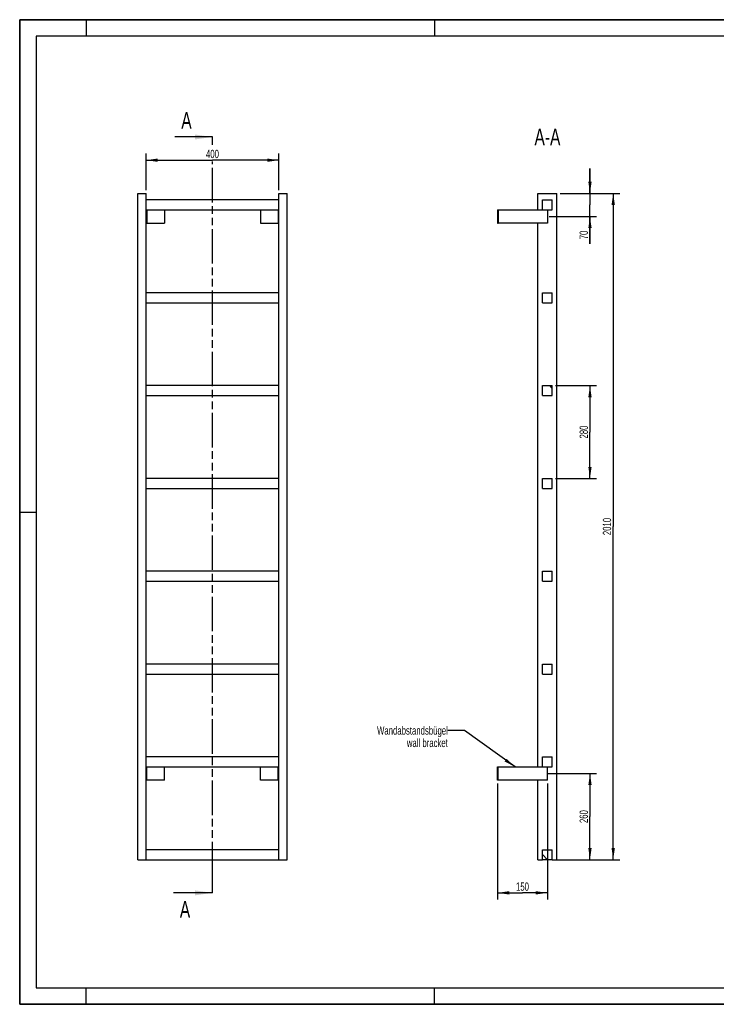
# Model space of a CAD drawing. Header units: millimetres. Extents: x 0 to 4200, y 0 to 2970.
# Tile 1 of 2: x 0 to 2100, y 0 to 2970. Entities that reach past the tile are written whole.
import ezdxf

# ---------------------------------------------------------------- set-up
doc = ezdxf.new("R2010")
doc.units = ezdxf.units.MM
doc.header["$LTSCALE"] = 231
doc.linetypes.add('PHANTOM', pattern=[0.8, 0.45, -0.05, 0.1, -0.05, 0.1, -0.05])
doc.layers.get('0').update_dxf_attribs({"linetype": 'CONTINUOUS'})
for name, color, linetype in [('050_DIMENSIONING', 7, 'CONTINUOUS'), ('053_NOTES', 7, 'CONTINUOUS'), ('HATCHING_BL0', 7, 'CONTINUOUS')]:
    doc.layers.add(name, color=color, linetype=linetype)
doc.styles.get("Standard").update_dxf_attribs({"font": 'txt', "width": 0.7})
doc.dimstyles.new('DIMSTYLE_1', dxfattribs={"dimtxt": 25, "dimasz": 35, "dimexe": 2, "dimexo": 1, "dimtad": 1, "dimdec": 1, "dimtxsty": 'Standard', "dimblk": '_FILLED', "dimblk1": '_FILLED', "dimblk2": '_FILLED', "dimcen": 0.09, "dimazin": 2, "dimtp": 0.5, "dimtm": 0.5, "dimtfac": 1, "dimtdec": 1, "dimtofl": 0, "dimtmove": 0, "dimatfit": 3, "dimldrblk": '_FILLED', "dimfxl": 1, "dimtolj": 1, "dimarcsym": 0})
doc.dimstyles.new('DIMSTYLE_2', dxfattribs={"dimtxt": 25, "dimasz": 35, "dimexe": 2, "dimexo": 1, "dimtad": 1, "dimdec": 1, "dimtxsty": 'Standard', "dimblk": '_FILLED', "dimblk1": '_FILLED', "dimblk2": '_FILLED', "dimcen": 0.09, "dimazin": 2, "dimtp": 0.3, "dimtm": 0.3, "dimtfac": 1, "dimtdec": 1, "dimtofl": 0, "dimtmove": 0, "dimatfit": 3, "dimldrblk": '_FILLED', "dimfxl": 1, "dimtolj": 1, "dimarcsym": 0})
doc.dimstyles.new('DIMSTYLE_3', dxfattribs={"dimtxt": 25, "dimasz": 35, "dimexe": 2, "dimexo": 1, "dimtad": 1, "dimtxsty": 'Standard', "dimblk": '_FILLED', "dimblk1": '_FILLED', "dimblk2": '_FILLED', "dimcen": 0.09, "dimazin": 2, "dimtp": 0.5, "dimtm": 0.5, "dimtfac": 1, "dimtofl": 0, "dimtmove": 0, "dimatfit": 3, "dimldrblk": '_FILLED', "dimfxl": 1, "dimtolj": 1, "dimarcsym": 0})
doc.dimstyles.new('DIMSTYLE_4', dxfattribs={"dimtxt": 25, "dimasz": 35, "dimexe": 2, "dimexo": 1, "dimtad": 1, "dimtxsty": 'Standard', "dimblk": '_FILLED', "dimblk1": '_FILLED', "dimblk2": '_FILLED', "dimcen": 0.09, "dimazin": 2, "dimtp": 2, "dimtm": 2, "dimtfac": 1, "dimtofl": 0, "dimtmove": 0, "dimatfit": 3, "dimldrblk": '_FILLED', "dimfxl": 1, "dimtolj": 1, "dimarcsym": 0})
doc.dimstyles.get("Standard").update_dxf_attribs({"dimtxt": 25, "dimasz": 35, "dimexe": 2, "dimexo": 1, "dimtad": 1, "dimtxsty": 'Standard', "dimblk": '_FILLED', "dimblk1": '_FILLED', "dimblk2": '_FILLED', "dimcen": 0.09, "dimazin": 2, "dimtol": 1, "dimtp": 0.01, "dimtm": 0.01, "dimtfac": 1, "dimtofl": 0, "dimtmove": 0, "dimatfit": 3, "dimldrblk": '_FILLED', "dimfxl": 1, "dimtolj": 1, "dimarcsym": 0})

# ---------------------------------------------------------------- blocks, each defined once
blk = doc.blocks.new('_FILLED')
at = {"color": 0, "linetype": 'ByBlock'}
blk.add_solid([(0, 0), (-1, 0.143), (-1, -0.143)], dxfattribs=at)
blk = doc.blocks.new('*D2')
at = {"layer": '050_DIMENSIONING', "color": 2, "linetype": 'Continuous', "transparency": 16777216}
for p, q in [((381.1, 2456.2), (381.1, 2566.2)), ((781.1, 2456.2), (781.1, 2566.2)), ((381.1, 2546.2), (581.1, 2546.2)), ((781.1, 2546.2), (581.1, 2546.2))]:
    blk.add_line(p, q, dxfattribs=at)
at = {"layer": '050_DIMENSIONING', "color": 2, "linetype": 'Continuous', "transparency": 16777216, "xscale": 35, "yscale": 35, "zscale": 35, "rotation": 180}
blk.add_blockref('_FILLED', (381.1, 2546.2), dxfattribs=at)
at = {"layer": '050_DIMENSIONING', "color": 2, "linetype": 'Continuous', "transparency": 16777216, "xscale": 35, "yscale": 35, "zscale": 35}
blk.add_blockref('_FILLED', (781.1, 2546.2), dxfattribs=at)
at = {"layer": '050_DIMENSIONING', "color": 2, "linetype": 'Continuous', "transparency": 16777216, "insert": (581.1, 2577.5), "char_height": 25, "width": 88.393, "attachment_point": 2, "line_spacing_factor": 0.9}
blk.add_mtext('400', dxfattribs=at)
blk = doc.blocks.new('*D3')
at = {"layer": '050_DIMENSIONING', "color": 2, "linetype": 'Continuous', "transparency": 16777216}
for p, q in [((1590.4, 696.2), (1739.2, 696.2)), ((1719.2, 696.2), (1719.2, 566.2)), ((1719.2, 436.2), (1719.2, 566.2)), ((1629.2, 436.2), (1739.2, 436.2))]:
    blk.add_line(p, q, dxfattribs=at)
at = {"layer": '050_DIMENSIONING', "color": 2, "linetype": 'Continuous', "transparency": 16777216, "xscale": 35, "yscale": 35, "zscale": 35}
for p, rotation in [((1719.2, 696.2), 90), ((1719.2, 436.2), 270)]:
    blk.add_blockref('_FILLED', p, dxfattribs=dict(at, rotation=rotation))
at = {"layer": '050_DIMENSIONING', "color": 2, "linetype": 'Continuous', "transparency": 16777216, "insert": (1687.9, 566.2), "char_height": 25, "width": 88.393, "attachment_point": 2, "rotation": 90, "line_spacing_factor": 0.9}
blk.add_mtext('260', dxfattribs=at)
blk = doc.blocks.new('*D4')
at = {"layer": '050_DIMENSIONING', "color": 2, "linetype": 'Continuous', "transparency": 16777216}
for p, q in [((1719.2, 2446.2), (1719.2, 2521.2)), ((1719.2, 2521.2), (1719.2, 2411.2)), ((1629.2, 2446.2), (1739.2, 2446.2)), ((1719.2, 2294.4), (1719.2, 2411.2)), ((1595.8, 2376.2), (1739.2, 2376.2)), ((1719.2, 2376.2), (1719.2, 2294.4))]:
    blk.add_line(p, q, dxfattribs=at)
at = {"layer": '050_DIMENSIONING', "color": 2, "linetype": 'Continuous', "transparency": 16777216, "xscale": 35, "yscale": 35, "zscale": 35}
for p, rotation in [((1719.2, 2446.2), 270), ((1719.2, 2376.2), 90)]:
    blk.add_blockref('_FILLED', p, dxfattribs=dict(at, rotation=rotation))
at = {"layer": '050_DIMENSIONING', "color": 2, "linetype": 'Continuous', "transparency": 16777216, "insert": (1687.9, 2333.7), "char_height": 25, "width": 58.929, "attachment_point": 3, "rotation": 90, "line_spacing_factor": 0.9}
blk.add_mtext('70', dxfattribs=at)
blk = doc.blocks.new('*D5')
at = {"layer": '050_DIMENSIONING', "color": 2, "linetype": 'Continuous', "transparency": 16777216}
for p, q in [((1440.7, 666.2), (1440.7, 316.2)), ((1590.7, 666.2), (1590.7, 316.2)), ((1440.7, 336.2), (1515.7, 336.2)), ((1590.7, 336.2), (1515.7, 336.2))]:
    blk.add_line(p, q, dxfattribs=at)
at = {"layer": '050_DIMENSIONING', "color": 2, "linetype": 'Continuous', "transparency": 16777216, "xscale": 35, "yscale": 35, "zscale": 35, "rotation": 180}
blk.add_blockref('_FILLED', (1440.7, 336.2), dxfattribs=at)
at = {"layer": '050_DIMENSIONING', "color": 2, "linetype": 'Continuous', "transparency": 16777216, "xscale": 35, "yscale": 35, "zscale": 35}
blk.add_blockref('_FILLED', (1590.7, 336.2), dxfattribs=at)
at = {"layer": '050_DIMENSIONING', "color": 2, "linetype": 'Continuous', "transparency": 16777216, "insert": (1515.7, 367.5), "char_height": 25, "width": 77.679, "attachment_point": 2, "line_spacing_factor": 0.9}
blk.add_mtext('150', dxfattribs=at)
blk = doc.blocks.new('*D6')
at = {"layer": '050_DIMENSIONING', "color": 2, "linetype": 'Continuous', "transparency": 16777216}
for p, q in [((1629.2, 2446.2), (1809.2, 2446.2)), ((1789.2, 2446.2), (1789.2, 1441.2)), ((1789.2, 436.2), (1789.2, 1441.2)), ((1615.7, 436.2), (1809.2, 436.2))]:
    blk.add_line(p, q, dxfattribs=at)
at = {"layer": '050_DIMENSIONING', "color": 2, "linetype": 'Continuous', "transparency": 16777216, "xscale": 35, "yscale": 35, "zscale": 35}
for p, rotation in [((1789.2, 2446.2), 90), ((1789.2, 436.2), 270)]:
    blk.add_blockref('_FILLED', p, dxfattribs=dict(at, rotation=rotation))
at = {"layer": '050_DIMENSIONING', "color": 2, "linetype": 'Continuous', "transparency": 16777216, "insert": (1757.9, 1441.2), "char_height": 25, "width": 109.821, "attachment_point": 2, "rotation": 90, "line_spacing_factor": 0.9}
blk.add_mtext('2010', dxfattribs=at)
blk = doc.blocks.new('*D7')
at = {"layer": '050_DIMENSIONING', "color": 2, "linetype": 'Continuous', "transparency": 16777216}
for p, q in [((1615.7, 1866.2), (1739.2, 1866.2)), ((1719.2, 1866.2), (1719.2, 1726.2)), ((1719.2, 1586.2), (1719.2, 1726.2)), ((1615.7, 1586.2), (1739.2, 1586.2))]:
    blk.add_line(p, q, dxfattribs=at)
at = {"layer": '050_DIMENSIONING', "color": 2, "linetype": 'Continuous', "transparency": 16777216, "xscale": 35, "yscale": 35, "zscale": 35}
for p, rotation in [((1719.2, 1866.2), 90), ((1719.2, 1586.2), 270)]:
    blk.add_blockref('_FILLED', p, dxfattribs=dict(at, rotation=rotation))
at = {"layer": '050_DIMENSIONING', "color": 2, "linetype": 'Continuous', "transparency": 16777216, "insert": (1687.9, 1726.2), "char_height": 25, "width": 88.393, "attachment_point": 2, "rotation": 90, "line_spacing_factor": 0.9}
blk.add_mtext('280', dxfattribs=at)
blk = doc.blocks.new('XSEC_FILLED')
at = {"color": 0, "linetype": 'ByBlock'}
blk.add_solid([(0, 0), (-1, 0.143), (-1, -0.143)], dxfattribs=at)
blk = doc.blocks.new('HATCHING_BL0', base_point=(522.2, 1476.2))
at = {"layer": 'HATCHING_BL0', "color": 7, "linetype": 'PHANTOM'}
for p, q in [((581.1, 2593), (581.1, 2616.2)), ((581.1, 386.2), (581.1, 2542)), ((581.1, 336.2), (581.1, 386.2))]:
    blk.add_line(p, q, dxfattribs=at)
at = {"layer": 'HATCHING_BL0', "color": 7, "linetype": 'Continuous', "char_height": 50, "width": 64.286, "attachment_point": 1, "line_spacing_factor": 0.9}
for insert in [(487.2, 2691.2), (482.8, 311.2)]:
    blk.add_mtext('A', dxfattribs=dict(at, insert=insert))
at = {"layer": 'HATCHING_BL0', "color": 7, "linetype": 'Continuous'}
for points in [[(581.1, 2616.2), (467.6, 2616.2)], [(581.1, 336.2), (463.2, 336.2)]]:
    blk.add_leader(points, dimstyle='Standard', override={"dimasz": 52.5, "dimtad": 0, "dimldrblk": 'XSEC_FILLED'}, dxfattribs=at)

msp = doc.modelspace()

# ---------------------------------------------------------------- hatches: boundary and pattern name
at = {"linetype": 'Continuous'}
h = msp.add_hatch(dxfattribs=at)
h.set_pattern_fill('ANSI31', color=2, angle=90, style=0, pattern_type=2)
h.set_pattern_definition([(135, (1590.67, 436.2), (-239.54, -239.54), [])])
edge = h.paths.add_edge_path()
edge.add_line((1605.672, 436.209), (1575.672, 436.209))
edge.add_line((1575.672, 436.209), (1575.672, 466.209))
edge.add_line((1575.672, 466.209), (1605.672, 466.209))
edge.add_line((1605.672, 436.209), (1605.672, 466.209))
edge = h.paths.add_edge_path()
edge.add_line((1575.672, 716.209), (1575.672, 746.209))
edge.add_line((1575.672, 746.209), (1605.672, 746.209))
edge.add_line((1605.672, 716.209), (1605.672, 746.209))
edge.add_line((1575.672, 716.209), (1605.672, 716.209))
edge = h.paths.add_edge_path()
edge.add_line((1575.672, 996.209), (1575.672, 1026.209))
edge.add_line((1575.672, 1026.209), (1605.672, 1026.209))
edge.add_line((1605.672, 996.209), (1605.672, 1026.209))
edge.add_line((1575.672, 996.209), (1605.672, 996.209))
edge = h.paths.add_edge_path()
edge.add_line((1575.672, 1276.209), (1575.672, 1306.209))
edge.add_line((1575.672, 1306.209), (1605.672, 1306.209))
edge.add_line((1605.672, 1276.209), (1605.672, 1306.209))
edge.add_line((1575.672, 1276.209), (1605.672, 1276.209))
edge = h.paths.add_edge_path()
edge.add_line((1575.672, 1556.209), (1575.672, 1586.209))
edge.add_line((1575.672, 1586.209), (1605.672, 1586.209))
edge.add_line((1605.672, 1556.209), (1605.672, 1586.209))
edge.add_line((1575.672, 1556.209), (1605.672, 1556.209))
edge = h.paths.add_edge_path()
edge.add_line((1575.672, 1836.209), (1575.672, 1866.209))
edge.add_line((1575.672, 1866.209), (1605.672, 1866.209))
edge.add_line((1605.672, 1836.209), (1605.672, 1866.209))
edge.add_line((1575.672, 1836.209), (1605.672, 1836.209))
edge = h.paths.add_edge_path()
edge.add_line((1575.672, 2116.209), (1575.672, 2146.209))
edge.add_line((1575.672, 2146.209), (1605.672, 2146.209))
edge.add_line((1605.672, 2116.209), (1605.672, 2146.209))
edge.add_line((1575.672, 2116.209), (1605.672, 2116.209))
edge = h.paths.add_edge_path()
edge.add_line((1575.672, 2396.209), (1575.672, 2426.209))
edge.add_line((1575.672, 2426.209), (1605.672, 2426.209))
edge.add_line((1605.672, 2396.209), (1605.672, 2426.209))
edge.add_line((1575.672, 2396.209), (1605.672, 2396.209))

# ---------------------------------------------------------------- linework, layer by layer
at = {"color": 7, "linetype": 'Continuous'}
for p, q in [((0, 2970), (4200, 2970)), ((0, 0), (0, 2970)), ((356.128, 2446.209), (381.128, 2446.209)), ((356.128, 436.209), (356.128, 2446.209)), ((381.128, 436.209), (381.128, 2446.209)), ((781.128, 2446.209), (806.128, 2446.209)), ((781.128, 436.209), (781.128, 2446.209)), ((806.128, 436.209), (806.128, 2446.209)), ((1562.172, 2446.209), (1619.172, 2446.209)), ((1562.172, 2396.209), (1562.172, 2446.209)), ((1619.172, 436.209), (1619.172, 2446.209)), ((781.128, 2426.209), (381.128, 2426.209)), ((1575.672, 2426.209), (1605.672, 2426.209)), ((1575.672, 2396.209), (1575.672, 2426.209)), ((1605.672, 2396.209), (1605.672, 2426.209)), ((381.128, 2396.209), (781.128, 2396.209)), ((383.128, 2396.209), (383.128, 2356.209)), ((436.128, 2396.209), (436.128, 2356.209)), ((726.128, 2396.209), (726.128, 2356.209)), ((779.128, 2396.209), (779.128, 2356.209)), ((1440.672, 2396.209), (1442.672, 2396.209)), ((1440.672, 2396.209), (1440.672, 2356.209)), ((1442.672, 2396.209), (1575.672, 2396.209)), ((1442.672, 2396.209), (1442.672, 2356.209)), ((1575.672, 2396.209), (1605.672, 2396.209)), ((1590.672, 2396.209), (1590.672, 2356.209)), ((381.128, 2356.209), (383.128, 2356.209)), ((383.128, 2356.209), (436.128, 2356.209)), ((726.128, 2356.209), (779.128, 2356.209)), ((779.128, 2356.209), (781.128, 2356.209)), ((1440.672, 2356.209), (1442.672, 2356.209)), ((1590.672, 2356.209), (1442.672, 2356.209)), ((1562.172, 716.209), (1562.172, 2356.209)), ((781.128, 2146.209), (381.128, 2146.209)), ((1575.672, 2146.209), (1605.672, 2146.209)), ((1575.672, 2116.209), (1575.672, 2146.209)), ((1605.672, 2116.209), (1605.672, 2146.209)), ((381.128, 2116.209), (781.128, 2116.209)), ((1575.672, 2116.209), (1605.672, 2116.209)), ((781.128, 1866.209), (381.128, 1866.209)), ((1575.672, 1866.209), (1605.672, 1866.209)), ((1575.672, 1836.209), (1575.672, 1866.209)), ((1605.672, 1836.209), (1605.672, 1866.209)), ((381.128, 1836.209), (781.128, 1836.209)), ((1575.672, 1836.209), (1605.672, 1836.209)), ((781.128, 1586.209), (381.128, 1586.209)), ((1575.672, 1586.209), (1605.672, 1586.209)), ((1575.672, 1556.209), (1575.672, 1586.209)), ((1605.672, 1556.209), (1605.672, 1586.209)), ((381.128, 1556.209), (781.128, 1556.209)), ((1575.672, 1556.209), (1605.672, 1556.209)), ((781.128, 1306.209), (381.128, 1306.209)), ((1575.672, 1306.209), (1605.672, 1306.209)), ((1575.672, 1276.209), (1575.672, 1306.209)), ((1605.672, 1276.209), (1605.672, 1306.209)), ((381.128, 1276.209), (781.128, 1276.209)), ((1575.672, 1276.209), (1605.672, 1276.209)), ((781.128, 1026.209), (381.128, 1026.209)), ((1575.672, 1026.209), (1605.672, 1026.209)), ((1575.672, 996.209), (1575.672, 1026.209)), ((1605.672, 996.209), (1605.672, 1026.209)), ((381.128, 996.209), (781.128, 996.209)), ((1575.672, 996.209), (1605.672, 996.209)), ((781.128, 746.209), (381.128, 746.209)), ((1575.672, 746.209), (1605.672, 746.209)), ((1575.672, 716.209), (1575.672, 746.209)), ((1605.672, 716.209), (1605.672, 746.209)), ((381.128, 716.209), (781.128, 716.209)), ((383.128, 676.209), (383.128, 716.209)), ((436.128, 676.209), (436.128, 716.209)), ((726.128, 676.209), (726.128, 716.209)), ((779.128, 676.209), (779.128, 716.209)), ((1440.672, 716.209), (1442.672, 716.209)), ((1440.672, 676.209), (1440.672, 716.209)), ((1442.672, 716.209), (1575.672, 716.209)), ((1442.672, 676.209), (1442.672, 716.209)), ((1575.672, 716.209), (1605.672, 716.209)), ((1590.672, 676.209), (1590.672, 716.209)), ((383.128, 676.209), (381.128, 676.209)), ((436.128, 676.209), (383.128, 676.209)), ((779.128, 676.209), (726.128, 676.209)), ((781.128, 676.209), (779.128, 676.209)), ((1442.672, 676.209), (1440.672, 676.209)), ((1590.672, 676.209), (1442.672, 676.209)), ((1562.172, 436.209), (1562.172, 676.209)), ((781.128, 466.209), (381.128, 466.209)), ((1575.672, 466.209), (1605.672, 466.209)), ((1575.672, 436.209), (1575.672, 466.209)), ((1605.672, 436.209), (1605.672, 466.209)), ((356.128, 436.209), (381.128, 436.209)), ((381.128, 436.209), (781.128, 436.209)), ((781.128, 436.209), (806.128, 436.209)), ((1562.172, 436.209), (1575.672, 436.209)), ((1605.672, 436.209), (1575.672, 436.209)), ((1605.672, 436.209), (1619.172, 436.209)), ((0, 0), (4200, 0))]:
    msp.add_line(p, q, dxfattribs=at)
at = {"color": 3, "linetype": 'Continuous'}
for p, q in [((0, 2970), (0, 0)), ((4200, 2970), (0, 2970)), ((200, 2970), (200, 2920)), ((1250, 2970), (1250, 2920)), ((0, 1485), (50, 1485)), ((200, 0), (200, 50)), ((1250, 0), (1250, 50)), ((4200, 0), (0, 0))]:
    msp.add_line(p, q, dxfattribs=at)
at = {"color": 5, "linetype": 'Continuous'}
for p, q in [((50, 2920), (50, 50)), ((4150, 2920), (50, 2920)), ((50, 50), (4150, 50))]:
    msp.add_line(p, q, dxfattribs=at)

# ---------------------------------------------------------------- block references
at = {"layer": 'HATCHING_BL0'}
msp.add_blockref('HATCHING_BL0', (522.165, 1476.209), dxfattribs=at)

# ---------------------------------------------------------------- texts
at = {"layer": '053_NOTES', "color": 2, "linetype": 'Continuous', "attachment_point": 3, "line_spacing_factor": 0.9}
for s, insert, char_height, width in [('A-A', (1629.988, 2641.209), 50, 182.14286), ('Wandabstandsbügel\\Pwall bracket', (1290.672, 838.425), 25, 472.67857)]:
    msp.add_mtext(s, dxfattribs=dict(at, insert=insert, char_height=char_height, width=width))

# ---------------------------------------------------------------- dimensions: what is measured, and where the dimension line sits
at = {"layer": '050_DIMENSIONING', "color": 2, "linetype": 'Continuous'}
for base, p1, p2, dimstyle, picture, middle in [((781.128, 2546.209), (381.128, 2455.209), (781.128, 2455.209), 'DIMSTYLE_1', '*D2', (577.556, 2546.209)), ((1590.672, 336.209), (1440.672, 667.209), (1590.672, 667.209), 'DIMSTYLE_3', '*D5', (1512.101, 336.209))]:
    dim = msp.add_linear_dim(base=base, p1=p1, p2=p2, dimstyle=dimstyle, dxfattribs=at)
    dim.commit()
    dim.dimension.update_dxf_attribs({"geometry": picture, "text_midpoint": middle, "dimtype": 160})
for base, p1, p2, angle, dimstyle, picture, middle in [((1719.172, 2376.209), (1628.172, 2446.209), (1594.816, 2376.209), 270, 'DIMSTYLE_2', '*D4', (1719.172, 2310.513)), ((1789.172, 2446.209), (1614.672, 436.209), (1628.172, 2446.209), 90, 'DIMSTYLE_4', '*D6', (1789.172, 1437.637)), ((1719.172, 1586.209), (1614.672, 1866.209), (1614.672, 1586.209), 270, 'DIMSTYLE_3', '*D7', (1719.172, 1722.637)), ((1719.172, 696.209), (1628.172, 436.209), (1589.41, 696.209), 90, 'DIMSTYLE_1', '*D3', (1719.172, 562.637))]:
    dim = msp.add_linear_dim(base=base, p1=p1, p2=p2, angle=angle, dimstyle=dimstyle, dxfattribs=at)
    dim.commit()
    dim.dimension.update_dxf_attribs({"geometry": picture, "text_midpoint": middle, "dimtype": 160})

# ---------------------------------------------------------------- leaders
at = {"layer": '053_NOTES', "color": 2, "linetype": 'Continuous', "annotation_type": 0, "has_hookline": 1, "hookline_direction": 1, "text_width": 289.088}
msp.add_leader([(1493.239, 716.209), (1340.672, 825.925), (1290.672, 825.925)], dimstyle='Standard', override={"dimtad": 0}, dxfattribs=at)

doc.saveas('drawing.dxf')
